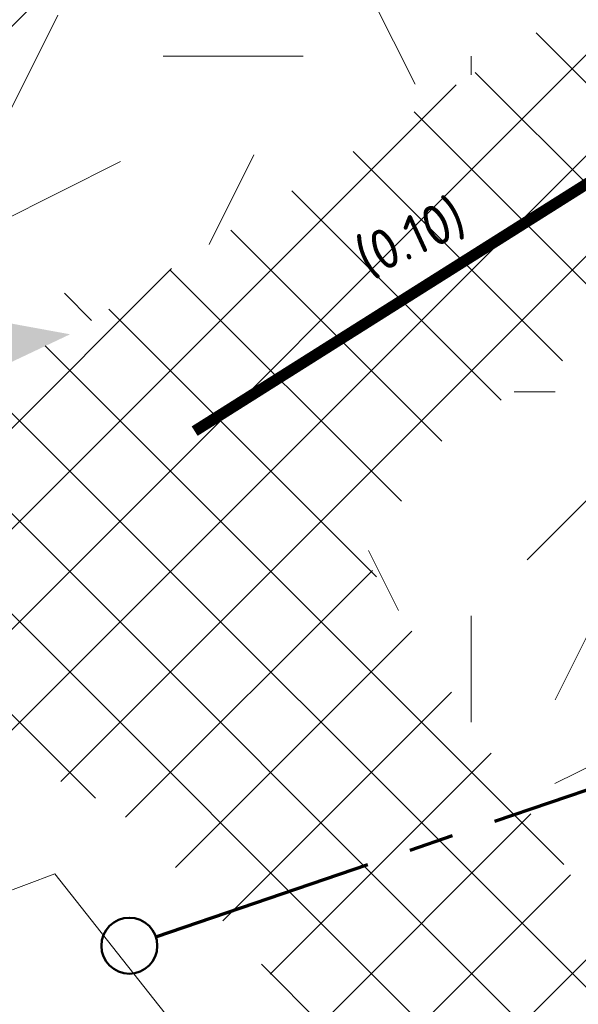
# Model space of a CAD drawing. Header units: metres. Extents: x 39929 to 50394, y 387420 to 399996.
# Tile 65 of 96: x 49091.47 to 49096.46, y 391634.53 to 391643.33. Entities that reach past the tile are written whole.
import ezdxf
from ezdxf.enums import TextEntityAlignment as Align

# ---------------------------------------------------------------- set-up
doc = ezdxf.new("R2010")
doc.units = ezdxf.units.M
doc.linetypes.add('XX-CENTER', pattern=[8, 5, -1, 1, -1])
doc.linetypes.add('ZZ-CENTER-SO', pattern=[8, 5, -1, 1, -1])
for name, color, linetype, lineweight in [('B-WE-GR-GRAS-A', 62, 'Continuous', 18), ('N-WE-VW-MARKERING_LANGS_STREEP_DOORGETROKKEN_010-G', 7, 'Continuous', 35), ('Topo', 7, 'Continuous', 18), ('X-XX-AL-200-T25', 7, 'Continuous', 25), ('X-XX-AL-GRENS_WERK-G', 7, 'ZZ-WERKGRENS-SO', 18), ('X-XX-AL-T18', 10, 'Continuous', 18), ('X-XX-AL-T25', 7, 'Continuous', 25), ('X-XX-AL-T50', 7, 'Continuous', 50), ('X-XX-AL-TEKENBLAD_KADER_BLAD4-VIEWPORT-G', 1, 'Continuous', 18), ('X-XX-AL-VERWIJZING_DOORSNEDE-G', 7, 'ZZ-CENTER-SO', 18)]:
    doc.layers.add(name, color=color, linetype=linetype, lineweight=lineweight)
doc.layers.add('N-WE-VH-VERHARDING_ASFALT-A', color=251, linetype='Continuous', lineweight=18, transparency=0.25)
doc.layers.add('N-WE-VH-VERHARDING_ASFALT_FIETSPAD-A', color=151, linetype='Continuous', lineweight=18, transparency=0.25)
doc.styles.add('NLCS-ISO', font='NLCS-ISO.ttf')
doc.styles.add('NLCS-ISO-T25', font='NLCS-ISO.ttf', dxfattribs={"height": 2.5})
doc.linetypes.add('ZZ-WERKGRENS-SO', pattern='A,2,-3,[137,NLCS.SHX,S=0.05,R=0,X=-0.55,Y=-0.675],-3,2', length=10)
picture_1 = doc.add_image_def('image1.tif', size_in_pixel=(8000, 10000))
pattern_1 = [(0, (0, 0), (5, 5), [1.25, -3.75]), (0, (2.75, 3), (5, 5), [1.25, -3.75]), (90, (0.5, 1.75), (-5, 5), [1.25, -3.75]), (90, (2.5, 3.5), (-5, 5), [1.25, -3.75]), (45, (1, 3.5), (0, 5.000000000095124), [1.25, -5.82106781]), (135, (2.75, 0), (-5.000000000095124, 0), [1.25, -5.82106781]), (26.56505119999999, (1.25, 1.5), (5.000000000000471, 2.000322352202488e-09), [1.25, -9.930339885]), (26.56505119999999, (3.5, 4), (5.000000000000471, 2.000322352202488e-09), [1.25, -9.930339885]), (63.43494882, (3.5, 0), (2.549931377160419e-10, 5.00000000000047), [1.25, -9.930339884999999]), (63.43494882, (1.25, 2.25), (2.549931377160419e-10, 5.00000000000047), [1.25, -9.930339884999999]), (63.43494882, (3, 1), (2.549931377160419e-10, 5.00000000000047), [1.25, -9.930339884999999]), (116.5650512, (0, 2.75), (-2.000324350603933e-09, 5.00000000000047), [1.25, -9.930339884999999]), (153.43494882, (1, 0.75), (-5.00000000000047, 2.549949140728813e-10), [1.25, -9.930339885])]

# ---------------------------------------------------------------- blocks, each defined once
blk = doc.blocks.new('dwpbol2')
at = {"layer": 'X-XX-AL-VERWIJZING_DOORSNEDE-G', "linetype": 'Continuous', "lineweight": 50}
blk.add_circle((-0.2533393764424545, 0), 0.2533393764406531, dxfattribs=at)
blk = doc.blocks.new('*U307')
at = {"layer": 'X-XX-AL-VERWIJZING_DOORSNEDE-G', "color": 7, "linetype": 'XX-CENTER', "lineweight": 70, "ltscale": 2, "extrusion": (0.3224783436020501, -0.9465768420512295, 0)}
blk.add_lwpolyline([(6.335329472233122e-12, 0), (113.9424837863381, 0), (126.3952245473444, 0)], dxfattribs=at)
at = {"layer": 'X-XX-AL-T25', "color": 7, "linetype": 'Continuous', "lineweight": 25, "xscale": 4.934092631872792, "yscale": 4.934092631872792, "zscale": 4.934092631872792, "rotation": 18.8128709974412}
blk.add_blockref('dwpbol2', (9.094947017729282e-12, 0), dxfattribs=at)
at = {"layer": 'X-XX-AL-T18', "style": 'NLCS-ISO'}
blk.add_attdef('777.07m.', (-0.1416194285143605, 1.113419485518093), '', height=1.8, rotation=18.81286789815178, dxfattribs=at)
at = {"layer": 'X-XX-AL-T50', "style": 'NLCS-ISO'}
blk.add_attdef('77', text='', height=4.999999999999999, rotation=18.81286789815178, dxfattribs=at).set_placement((114.8056173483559, 54.95837528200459), align=Align.MIDDLE_CENTER)

msp = doc.modelspace()

# ---------------------------------------------------------------- hatches: boundary and pattern name
at = {"layer": 'B-WE-GR-GRAS-A'}
h = msp.add_hatch(dxfattribs=at)
h.set_pattern_fill('AGR-GRAS_02-SO', color=256, scale=0.5, style=0, pattern_type=2)
h.set_pattern_definition(pattern_1)
h.paths.add_polyline_path([(49096.787, 391643.666), (49095.271, 391644.561), (49093.113, 391645.034), (49089.30671815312, 391642.7582452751), (49089.18, 391642.148), (49090.538, 391640.772), (49091.921, 391640.519)])
h = msp.add_hatch(dxfattribs=at)
h.set_pattern_fill('AGR-GRAS_02-SO', color=256, scale=0.5, style=0, pattern_type=2)
h.set_pattern_definition(pattern_1)
h.paths.add_polyline_path([(49099.242, 391642.149), (49095.277, 391639.613), (49094.545, 391638.527), (49096.839, 391635.002), (49102.80778442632, 391636.7506956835), (49102.00689678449, 391638.0026141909), (49100.683, 391639.988)])
at = {"layer": 'N-WE-VH-VERHARDING_ASFALT-A', "transparency": 33554508}
h = msp.add_hatch(color=256, dxfattribs=at)
h.dxf.hatch_style = 1
edge = h.paths.add_edge_path(flags=16)
edge.add_line((49093.09134716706, 391670.6922210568), (49091.47232629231, 391674.0087480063))
edge.add_line((49091.47232629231, 391674.0087480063), (49093.76285186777, 391675.0104927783))
edge.add_line((49093.76285186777, 391675.0104927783), (49093.91219121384, 391674.6690229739))
edge.add_line((49093.91219121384, 391674.6690229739), (49094.89951232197, 391671.5449081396))
edge.add_arc((49093.98254990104, 391671.1458769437), 1.000022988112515, -153.0221855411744, 23.51705465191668, ccw=False)
edge = h.paths.add_edge_path(flags=16)
edge.add_line((49111.02041476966, 391666.817563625), (49112.77549576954, 391667.5328518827))
edge.add_line((49112.77549576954, 391667.5328518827), (49113.55123081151, 391665.6876995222))
edge.add_line((49113.55123081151, 391665.6876995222), (49111.77792458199, 391664.9665702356))
edge.add_arc((49111.39988005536, 391665.8923576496), 1.000000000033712, 112.3005651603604, 292.2126086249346, ccw=False)
edge = h.paths.add_edge_path(flags=16)
edge.add_line((49092.56075814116, 391677.7591234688), (49090.27023256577, 391676.7573786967))
edge.add_line((49090.27023256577, 391676.7573786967), (49090.12197433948, 391677.0963764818))
edge.add_arc((49112.42467565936, 391681.8925196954), 22.81257275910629, 186.5608314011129, 192.136488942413, ccw=False)
edge.add_arc((49100.83540349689, 391680.5466793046), 11.14543184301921, 172.5144302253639, 186.4947256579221, ccw=False)
edge.add_arc((49090.31161775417, 391681.9392722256), 0.5299999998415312, 94.90467669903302, 173.5655950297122, ccw=False)
edge.add_line((49090.26630368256, 391682.4673315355), (49090.60889672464, 391682.4967302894))
edge.add_arc((49090.65421079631, 391681.9686709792), 0.5300000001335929, 16.692782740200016, 94.90467670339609, ccw=False)
edge.add_arc((49253.1503804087, 391730.2749077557), 168.9943291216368, 196.5555293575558, 197.9838400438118)
edge.add_line((49092.4124999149, 391678.0981212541), (49092.56075814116, 391677.7591234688))
h.paths.add_polyline_path([(49129.43756416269, 391672.1511516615), (49142.362, 391677.956), (49152.59050000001, 391682.525), (49162.819, 391687.094), (49177.257, 391693.575), (49177.292, 391693.592), (49170.038, 391690.3345), (49162.819, 391687.094), (49152.59050000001, 391682.525), (49142.362, 391677.956), (49129.43756416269, 391672.1511516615), (49123.30195669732, 391669.6573770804), (49117.70787462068, 391667.3830094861), (49123.30195669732, 391669.6573770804)], flags=0)
edge = h.paths.add_edge_path(flags=16)
edge.add_line((49176.3690000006, 391695.6779999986), (49169.063, 391691.991))
edge.add_line((49169.063, 391691.991), (49157.97676718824, 391685.9613799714))
edge.add_line((49157.97676718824, 391685.9613799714), (49145.384, 391680.898))
edge.add_line((49145.384, 391680.898), (49132.89157030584, 391675.738262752))
edge.add_line((49132.89157030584, 391675.738262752), (49128.72664061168, 391674.0180255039))
edge.add_line((49128.72664061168, 391674.0180255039), (49128.56390743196, 391673.950932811))
edge.add_line((49128.56390743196, 391673.950932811), (49116.95943626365, 391669.2348671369))
edge.add_line((49116.95943626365, 391669.2348671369), (49117.70787462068, 391667.3830094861))
edge.add_line((49117.70787462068, 391667.3830094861), (49123.30195669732, 391669.6573770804))
edge.add_line((49123.30195669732, 391669.6573770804), (49129.43756416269, 391672.1511516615))
edge.add_line((49129.43756416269, 391672.1511516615), (49135.8985, 391675.053))
edge.add_line((49135.8985, 391675.053), (49142.362, 391677.956))
edge.add_line((49142.362, 391677.956), (49152.59050000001, 391682.525))
edge.add_line((49152.59050000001, 391682.525), (49162.819, 391687.094))
edge.add_line((49162.819, 391687.094), (49170.038, 391690.3345))
edge.add_line((49170.038, 391690.3345), (49177.292, 391693.592))
edge.add_line((49177.292, 391693.592), (49177.3487019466, 391693.6186630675))
edge.add_line((49177.3487019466, 391693.6186630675), (49187.06922782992, 391698.2470051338))
edge.add_line((49187.06922782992, 391698.2470051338), (49196.02824515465, 391702.5143210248))
edge.add_arc((49195.80033172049, 391702.9928139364), 0.529999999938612, 295.469168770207, 383.6903902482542)
edge.add_line((49196.28566861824, 391703.2057648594), (49196.12207442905, 391703.5786127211))
edge.add_arc((49195.63673753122, 391703.3656617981), 0.5300000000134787, 23.69039024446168, 111.9116116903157)
edge.add_line((49195.43895435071, 391703.8573749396), (49181.0210000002, 391698.0580000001))
edge.add_line((49181.0210000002, 391698.0580000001), (49176.3690000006, 391695.6779999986))
edge = h.paths.add_edge_path(flags=16)
edge.add_line((49102.81282452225, 391652.0746245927), (49104.46222710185, 391649.2989834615))
edge.add_arc((49104.00660252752, 391649.0282321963), 0.5300000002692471, -56.12687225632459, 30.720560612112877, ccw=False)
edge.add_line((49104.30200108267, 391648.5881870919), (49102.94435879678, 391647.6768133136))
edge.add_arc((49102.64896024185, 391648.1168584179), 0.5300000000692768, 189.860743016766, 303.8731277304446, ccw=False)
edge.add_line((49102.1267899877, 391648.0260937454), (49101.50698781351, 391651.5918231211))
edge.add_arc((49102.02915806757, 391651.6825877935), 0.5299999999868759, 110.29065181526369, 189.8607430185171, ccw=False)
edge.add_line((49101.84536327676, 391652.1796989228), (49102.17340515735, 391652.3009844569))
edge.add_arc((49102.35719994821, 391651.8038733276), 0.5300000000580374, 30.720560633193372, 110.29065181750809, ccw=False)
edge = h.paths.add_edge_path(flags=16)
edge.add_line((49084.81411249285, 391656.4941874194), (49083.50307978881, 391655.9672717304))
edge.add_line((49083.50307978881, 391655.9672717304), (49082.75724566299, 391657.8230010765))
edge.add_line((49082.75724566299, 391657.8230010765), (49084.06827837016, 391658.3499167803))
edge.add_arc((49084.44119543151, 391657.4220520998), 0.9999999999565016, -68.10436711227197, 111.89563288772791, ccw=False)
edge = h.paths.add_edge_path(flags=16)
edge.add_line((49105.78353832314, 391645.8848116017), (49108.08722941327, 391638.8248339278))
edge.add_arc((49107.58337467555, 391638.6604246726), 0.5299999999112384, -66.57183898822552, 18.07165398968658, ccw=False)
edge.add_line((49107.79410210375, 391638.1741182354), (49107.44034366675, 391638.0208268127))
edge.add_arc((49107.2296162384, 391638.5071332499), 0.5299999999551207, 207.8580555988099, 293.42816102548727, ccw=False)
edge.add_line((49106.76103902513, 391638.2594734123), (49103.44028269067, 391644.542408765))
edge.add_arc((49103.90679676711, 391644.7939333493), 0.5299999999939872, 123.8731277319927, 208.331661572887, ccw=False)
edge.add_line((49103.6113982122, 391645.2339784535), (49104.98560065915, 391646.1564689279))
edge.add_arc((49105.28099921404, 391645.7164238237), 0.5299999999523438, 18.524660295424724, 123.8731277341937, ccw=False)
h.paths.add_polyline_path([(49080.58604266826, 391656.9503753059), (49081.33187678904, 391655.0946459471), (49080.49679858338, 391654.759020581), (49079.75096445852, 391656.6147499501)], flags=16)
h.paths.add_polyline_path([(49078.63752684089, 391656.1672494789), (49079.38336096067, 391654.3115201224), (49066.72039890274, 391649.2221631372), (49066.657, 391649.331), (49048.15, 391641.754), (49032.888, 391635.325), (49012.421, 391625.468), (49005.288, 391622.884), (49004.68, 391624.58), (49004.33550816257, 391625.7832759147), (49015.266, 391630.358), (49026.617, 391634.91), (49038.106, 391639.599), (49050.272, 391644.615), (49065.98302188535, 391651.0602915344), (49065.97576727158, 391651.0783757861)], flags=16)
edge = h.paths.add_edge_path(flags=16)
edge.add_line((49004.13458799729, 391625.6991850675), (49005.07899029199, 391622.8153345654))
edge.add_line((49005.07899029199, 391622.8153345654), (48997.40611121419, 391620.2946400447))
edge.add_line((48997.40611121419, 391620.2946400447), (48987.3843350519, 391617.5067970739))
edge.add_arc((48987.24229384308, 391618.0174087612), 0.5300000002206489, 198.6382650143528, 285.5454254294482, ccw=False)
edge.add_line((48986.74008959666, 391617.8480248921), (48986.61275584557, 391618.2255552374))
edge.add_arc((48987.1149600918, 391618.3949391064), 0.5299999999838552, 111.5782285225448, 198.6382650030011, ccw=False)
edge.add_line((48986.92004134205, 391618.8877947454), (49004.13458799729, 391625.6991850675))
h.paths.add_polyline_path([(49115.00577685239, 391668.4475112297), (49115.84737545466, 391668.7839409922), (49116.59320957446, 391666.9282116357), (49115.75813139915, 391666.592586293)], flags=16)
edge = h.paths.add_edge_path()
edge.add_line((49140.98, 391672.201), (49159.24291366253, 391680.4291471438))
edge.add_line((49159.24291366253, 391680.4291471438), (49166.59482732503, 391683.8302942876))
edge.add_arc((49105.10274285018, 391820.6466804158), 149.9999998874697, 294.2015199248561, 295.1555681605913)
edge.add_arc((50994.34077186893, 387797.7167124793), 4294.455631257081, 114.6913055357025, 115.1555681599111, ccw=False)
edge.add_line((49200.42123265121, 391699.5370383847), (49223.59073551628, 391710.1064524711))
edge.add_line((49223.59073551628, 391710.1064524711), (49246.82250807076, 391720.5382845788))
edge.add_line((49246.82250807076, 391720.5382845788), (49254.53760231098, 391723.7209950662))
edge.add_line((49254.53760231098, 391723.7209950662), (49251.60784800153, 391730.5094467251))
edge.add_line((49251.60784800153, 391730.5094467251), (49224.45925, 391720.20025))
edge.add_line((49224.45925, 391720.20025), (49196.07518949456, 391708.987753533))
edge.add_line((49196.07518949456, 391708.987753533), (49192.31719802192, 391707.4165083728))
edge.add_line((49192.31719802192, 391707.4165083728), (49154.86028015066, 391696.1720432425))
edge.add_line((49154.86028015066, 391696.1720432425), (49125.52143601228, 391684.1796306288))
edge.add_line((49125.52143601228, 391684.1796306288), (49112.64666212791, 391678.9458400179))
edge.add_line((49112.64666212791, 391678.9458400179), (49112.72667504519, 391678.9924198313))
edge.add_line((49112.72667504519, 391678.9924198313), (49111.03663551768, 391678.6992500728))
edge.add_line((49111.03663551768, 391678.6992500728), (49107.746, 391678.354))
edge.add_line((49107.746, 391678.354), (49105.953, 391678.319))
edge.add_line((49105.953, 391678.319), (49104.81599999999, 391678.6930000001))
edge.add_line((49104.81599999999, 391678.6930000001), (49103.894, 391679.295))
edge.add_line((49103.894, 391679.295), (49103.225, 391679.18))
edge.add_line((49103.225, 391679.18), (49100.16, 391681.611))
edge.add_line((49100.16, 391681.611), (49098.424, 391684.931))
edge.add_line((49098.424, 391684.931), (49098.008, 391685.925))
edge.add_line((49098.008, 391685.925), (49097.525, 391687.921))
edge.add_line((49097.525, 391687.921), (49097.28, 391690.355))
edge.add_line((49097.28, 391690.355), (49097.313, 391692.637))
edge.add_line((49097.313, 391692.637), (49097.968, 391695.706))
edge.add_line((49097.968, 391695.706), (49098.602, 391697.048))
edge.add_line((49098.602, 391697.048), (49099.21437354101, 391697.9415826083))
edge.add_line((49099.21437354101, 391697.9415826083), (49099.648, 391698.439))
edge.add_line((49099.648, 391698.439), (49103.41364659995, 391702.6570484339))
edge.add_line((49103.41364659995, 391702.6570484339), (49104.114, 391703.503))
edge.add_line((49104.114, 391703.503), (49100.52325564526, 391708.1105520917))
edge.add_line((49100.52325564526, 391708.1105520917), (49094.4008480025, 391703.1982630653))
edge.add_line((49094.4008480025, 391703.1982630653), (49092.42308900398, 391701.7853827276))
edge.add_line((49092.42308900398, 391701.7853827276), (49090.493, 391700.672))
edge.add_line((49090.493, 391700.672), (49089.243, 391700.144))
edge.add_line((49089.243, 391700.144), (49087.579, 391699.604))
edge.add_line((49087.579, 391699.604), (49086.194, 391699.327))
edge.add_line((49086.194, 391699.327), (49085.049, 391699.243))
edge.add_line((49085.049, 391699.243), (49083.904, 391699.159))
edge.add_line((49083.904, 391699.159), (49082.846, 391699.164))
edge.add_line((49082.846, 391699.164), (49081.889, 391699.303))
edge.add_line((49081.889, 391699.303), (49079.933, 391699.769))
edge.add_line((49079.933, 391699.769), (49077.574, 391696.042))
edge.add_line((49077.574, 391696.042), (49078.224, 391695.547))
edge.add_line((49078.224, 391695.547), (49078.8175, 391694.826))
edge.add_line((49078.8175, 391694.826), (49079.411, 391694.105))
edge.add_line((49079.411, 391694.105), (49079.961, 391693.173))
edge.add_line((49079.961, 391693.173), (49080.489, 391691.798))
edge.add_line((49080.489, 391691.798), (49080.69, 391690.556))
edge.add_line((49080.69, 391690.556), (49080.90100950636, 391688.1808943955))
edge.add_line((49080.90100950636, 391688.1808943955), (49080.8765, 391686.323))
edge.add_line((49080.8765, 391686.323), (49080.775, 391684.245))
edge.add_line((49080.775, 391684.245), (49080.62, 391682.91))
edge.add_line((49080.62, 391682.91), (49079.952, 391680.176))
edge.add_line((49079.952, 391680.176), (49082.416, 391679.529))
edge.add_line((49082.416, 391679.529), (49083.498, 391679.539))
edge.add_line((49083.498, 391679.539), (49083.846, 391677.631))
edge.add_line((49083.846, 391677.631), (49084.082, 391674.051))
edge.add_line((49084.082, 391674.051), (49084.053, 391670.611))
edge.add_line((49084.053, 391670.611), (49084.017, 391669.89))
edge.add_line((49084.017, 391669.89), (49083.62928734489, 391668.5730030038))
edge.add_line((49083.62928734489, 391668.5730030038), (49083.081, 391667.563))
edge.add_line((49083.081, 391667.563), (49082.544, 391666.81))
edge.add_line((49082.544, 391666.81), (49082.009, 391666.182))
edge.add_line((49082.009, 391666.182), (49081.292, 391665.488))
edge.add_line((49081.292, 391665.488), (49079.871, 391664.491))
edge.add_line((49079.871, 391664.491), (49077.77715639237, 391663.5688321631))
edge.add_line((49077.77715639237, 391663.5688321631), (49077.07570994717, 391663.2711205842))
edge.add_line((49077.07570994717, 391663.2711205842), (49057.12228903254, 391655.1351642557))
edge.add_line((49057.12228903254, 391655.1351642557), (49051.132, 391652.513))
edge.add_line((49051.132, 391652.513), (49041.363, 391645.925))
edge.add_line((49041.363, 391645.925), (49037.25, 391644.1245))
edge.add_line((49037.25, 391644.1245), (49028.756, 391640.5685000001))
edge.add_line((49028.756, 391640.5685000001), (49016.704, 391635.627))
edge.add_line((49016.704, 391635.627), (49005.658, 391631.191))
edge.add_line((49005.658, 391631.191), (48997.34632720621, 391627.8791990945))
edge.add_line((48997.34632720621, 391627.8791990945), (48987.226, 391623.897))
edge.add_line((48987.226, 391623.897), (48977.103, 391619.973))
edge.add_line((48977.103, 391619.973), (48970.82762979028, 391617.8117462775))
edge.add_line((48970.82762979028, 391617.8117462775), (48962.962, 391615.081))
edge.add_line((48962.962, 391615.081), (48951.262, 391611.356))
edge.add_line((48951.262, 391611.356), (48942.617, 391608.597))
edge.add_line((48942.617, 391608.597), (48937.094, 391607.089))
edge.add_line((48937.094, 391607.089), (48933.18163374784, 391606.174796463))
edge.add_line((48933.18163374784, 391606.174796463), (48902.54292098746, 391598.5967962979))
edge.add_line((48902.54292098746, 391598.5967962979), (48904.34653898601, 391591.3408313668))
edge.add_line((48904.34653898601, 391591.3408313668), (48909.779, 391592.691))
edge.add_line((48909.779, 391592.691), (48915.481, 391594.1575))
edge.add_line((48915.481, 391594.1575), (48921.183, 391595.624))
edge.add_line((48921.183, 391595.624), (48929.796, 391597.807))
edge.add_line((48929.796, 391597.807), (48937.765, 391599.733))
edge.add_line((48937.765, 391599.733), (48943.738, 391601.216))
edge.add_line((48943.738, 391601.216), (48949.711, 391602.699))
edge.add_line((48949.711, 391602.699), (48957.891, 391604.7865))
edge.add_line((48957.891, 391604.7865), (48966.071, 391606.874))
edge.add_line((48966.071, 391606.874), (48977.577, 391609.991))
edge.add_line((48977.577, 391609.991), (48990.188, 391613.548))
edge.add_line((48990.188, 391613.548), (48995.094, 391614.985))
edge.add_line((48995.094, 391614.985), (49001.813, 391616.949))
edge.add_line((49001.813, 391616.949), (49006.974, 391618.44))
edge.add_line((49006.974, 391618.44), (49012.8115, 391619.9615))
edge.add_line((49012.8115, 391619.9615), (49022.7195, 391622.515))
edge.add_line((49022.7195, 391622.515), (49032.081, 391624.888))
edge.add_line((49032.081, 391624.888), (49041.624, 391627.148))
edge.add_line((49041.624, 391627.148), (49046.461, 391628.246))
edge.add_line((49046.461, 391628.246), (49051.298, 391629.344))
edge.add_line((49051.298, 391629.344), (49059.15172424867, 391631.2818946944))
edge.add_line((49059.15172424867, 391631.2818946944), (49064.984, 391632.721))
edge.add_line((49064.984, 391632.721), (49065.117, 391632.506))
edge.add_line((49065.117, 391632.506), (49066.6035, 391632.9865))
edge.add_line((49066.6035, 391632.9865), (49065.247, 391636.082))
edge.add_line((49065.247, 391636.082), (49065.0355108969, 391636.5043725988))
edge.add_arc((49065.96337556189, 391636.8772896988), 1.000000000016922, 112.01535483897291, 201.8956352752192, ccw=False)
edge.add_line((49065.58852050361, 391637.8043731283), (49083.16931292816, 391644.8915941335))
edge.add_line((49083.16931292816, 391644.8915941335), (49084.29013491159, 391645.3207213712))
edge.add_line((49084.29013491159, 391645.3207213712), (49084.63344484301, 391645.4587006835))
edge.add_arc((49084.83109088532, 391644.9669324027), 0.530000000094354, 21.89563287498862, 111.8956328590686, ccw=False)
edge.add_line((49085.32285916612, 391645.1645784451), (49085.74253022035, 391644.1399324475))
edge.add_line((49085.74253022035, 391644.1399324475), (49086.87738071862, 391640.8712386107))
edge.add_line((49086.87738071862, 391640.8712386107), (49086.53362632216, 391640.730952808))
edge.add_arc((49086.73127236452, 391640.2391845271), 0.5300000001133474, 21.895632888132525, 111.8956328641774, ccw=False)
edge.add_line((49087.22304064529, 391640.4368305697), (49087.75999160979, 391639.1006855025))
edge.add_arc((49087.26822332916, 391638.90303946), 0.5299999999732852, -68.10436711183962, 21.895632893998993, ccw=False)
edge.add_line((49087.46586937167, 391638.4112711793), (49091.921, 391640.519))
edge.add_line((49091.921, 391640.519), (49090.538, 391640.772))
edge.add_line((49090.538, 391640.772), (49089.18, 391642.148))
edge.add_line((49089.18, 391642.148), (49089.30671815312, 391642.7582452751))
edge.add_line((49089.30671815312, 391642.7582452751), (49093.113, 391645.034))
edge.add_line((49093.113, 391645.034), (49095.271, 391644.561))
edge.add_line((49095.271, 391644.561), (49096.787, 391643.666))
edge.add_line((49096.787, 391643.666), (49097.323, 391644.013))
edge.add_line((49097.323, 391644.013), (49099.242, 391642.149))
edge.add_line((49099.242, 391642.149), (49100.683, 391639.988))
edge.add_line((49100.683, 391639.988), (49102.38412834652, 391637.1009659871))
edge.add_line((49102.38412834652, 391637.1009659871), (49103.55251530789, 391634.6273828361))
edge.add_line((49103.55251530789, 391634.6273828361), (49104.31228325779, 391632.7766190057))
edge.add_line((49104.31228325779, 391632.7766190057), (49104.67285867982, 391631.1964896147))
edge.add_line((49104.67285867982, 391631.1964896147), (49105.10132466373, 391629.3166879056))
edge.add_line((49105.10132466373, 391629.3166879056), (49105.19866263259, 391626.9789418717))
edge.add_line((49105.19866263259, 391626.9789418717), (49105.20832933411, 391624.9332547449))
edge.add_line((49105.20832933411, 391624.9332547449), (49104.95523073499, 391623.404445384))
edge.add_line((49104.95523073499, 391623.404445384), (49104.4483460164, 391621.3472676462))
edge.add_line((49104.4483460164, 391621.3472676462), (49103.9809067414, 391620.4309501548))
edge.add_line((49103.9809067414, 391620.4309501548), (49102.91099257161, 391618.7487094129))
edge.add_line((49102.91099257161, 391618.7487094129), (49102.476, 391617.911))
edge.add_line((49102.476, 391617.911), (49102.39798623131, 391617.2381473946))
edge.add_line((49102.39798623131, 391617.2381473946), (49101.94363372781, 391616.6063138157))
edge.add_line((49101.94363372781, 391616.6063138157), (49101.01016552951, 391615.4635646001))
edge.add_line((49101.01016552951, 391615.4635646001), (49098.65203439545, 391612.9245585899))
edge.add_line((49098.65203439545, 391612.9245585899), (49096.29390326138, 391610.3855525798))
edge.add_line((49096.29390326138, 391610.3855525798), (49093.93577212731, 391607.8465465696))
edge.add_line((49093.93577212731, 391607.8465465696), (49091.57764099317, 391605.3075405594))
edge.add_line((49091.57764099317, 391605.3075405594), (49088.931, 391602.802))
edge.add_line((49088.931, 391602.802), (49092.056, 391599.424))
edge.add_line((49092.056, 391599.424), (49093.89109029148, 391601.3485756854))
edge.add_line((49093.89109029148, 391601.3485756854), (49096.39079824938, 391601.3777428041))
edge.add_line((49096.39079824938, 391601.3777428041), (49100.86628225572, 391605.3666414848))
edge.add_line((49100.86628225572, 391605.3666414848), (49108.85665183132, 391613.2673530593))
edge.add_arc((49085.82488648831, 391632.0209137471), 29.7011490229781, 320.8458774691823, 373.2076492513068)
edge.add_line((49114.74039284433, 391638.8070573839), (49113.67701425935, 391644.0872634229))
edge.add_line((49113.67701425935, 391644.0872634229), (49112.642, 391649.6695))
edge.add_line((49112.642, 391649.6695), (49112.284, 391651.249))
edge.add_line((49112.284, 391651.249), (49112.51823797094, 391656.0566928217))
edge.add_line((49112.51823797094, 391656.0566928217), (49112.945, 391657.5140000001))
edge.add_line((49112.945, 391657.5140000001), (49113.724, 391658.7550000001))
edge.add_line((49113.724, 391658.7550000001), (49114.3, 391659.488))
edge.add_line((49114.3, 391659.488), (49115.53399999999, 391660.576))
edge.add_line((49115.53399999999, 391660.576), (49115.79599999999, 391660.74))
edge.add_line((49115.79599999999, 391660.74), (49117.75632919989, 391662.1963253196))
edge.add_line((49117.75632919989, 391662.1963253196), (49119.45831066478, 391662.9319879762))
edge.add_line((49119.45831066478, 391662.9319879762), (49121.857, 391663.775))
edge.add_line((49121.857, 391663.775), (49126.81, 391665.9605))
edge.add_line((49126.81, 391665.9605), (49140.98, 391672.201))
at = {"layer": 'N-WE-VH-VERHARDING_ASFALT_FIETSPAD-A', "transparency": 33554508}
h = msp.add_hatch(dxfattribs=at)
h.set_pattern_fill('ANSI37', color=256, scale=0.2)
h.set_pattern_definition([(45, (0, 0), (-0.4490128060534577, 0.4490128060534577), []), (135, (0, 0), (-0.4490128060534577, -0.4490128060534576), [])])
edge = h.paths.add_edge_path()
edge.add_line((49064.90609217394, 391629.5993974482), (49065.698, 391629.7))
edge.add_line((49065.698, 391629.7), (49068.904, 391631.01))
edge.add_line((49068.904, 391631.01), (49073.441, 391632.641))
edge.add_line((49073.441, 391632.641), (49082.613, 391636.429))
edge.add_line((49082.613, 391636.429), (49087.12255943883, 391638.2732918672))
edge.add_line((49087.12255943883, 391638.2732918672), (49091.921, 391640.519))
edge.add_line((49091.921, 391640.519), (49096.787, 391643.666))
edge.add_line((49096.787, 391643.666), (49097.323, 391644.013))
edge.add_line((49097.323, 391644.013), (49099.242, 391642.149))
edge.add_line((49099.242, 391642.149), (49095.277, 391639.613))
edge.add_line((49095.277, 391639.613), (49094.545, 391638.527))
edge.add_line((49094.545, 391638.527), (49096.839, 391635.002))
edge.add_line((49096.839, 391635.002), (49098.37450000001, 391632.643))
edge.add_line((49098.37450000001, 391632.643), (49099.91, 391630.284))
edge.add_line((49099.91, 391630.284), (49101.011, 391628.13))
edge.add_line((49101.011, 391628.13), (49101.846, 391625.725))
edge.add_line((49101.846, 391625.725), (49102.343, 391623.842))
edge.add_line((49102.343, 391623.842), (49102.64, 391621.804))
edge.add_line((49102.64, 391621.804), (49102.503, 391619.078))
edge.add_line((49102.503, 391619.078), (49102.44250470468, 391617.8742760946))
edge.add_line((49102.44250470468, 391617.8742760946), (49102.3979862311, 391617.2381473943))
edge.add_line((49102.3979862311, 391617.2381473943), (49101.01016552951, 391615.4635646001))
edge.add_line((49101.01016552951, 391615.4635646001), (49096.29390326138, 391610.3855525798))
edge.add_line((49096.29390326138, 391610.3855525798), (49091.57764099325, 391605.3075405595))
edge.add_line((49091.57764099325, 391605.3075405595), (49091.569, 391606.74))
edge.add_line((49091.569, 391606.74), (49090.2036182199, 391608.1293539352))
edge.add_line((49090.2036182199, 391608.1293539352), (49097.87, 391616.0715))
edge.add_line((49097.87, 391616.0715), (49098.237, 391616.47))
edge.add_line((49098.237, 391616.47), (49098.871, 391617.396))
edge.add_line((49098.871, 391617.396), (49099.6185, 391618.8745))
edge.add_line((49099.6185, 391618.8745), (49099.951, 391619.7985))
edge.add_line((49099.951, 391619.7985), (49100.116, 391620.342))
edge.add_line((49100.116, 391620.342), (49100.183, 391621.406))
edge.add_line((49100.183, 391621.406), (49099.987, 391622.886))
edge.add_line((49099.987, 391622.886), (49099.541, 391624.887))
edge.add_line((49099.541, 391624.887), (49098.453, 391627.32))
edge.add_line((49098.453, 391627.32), (49097.433, 391629.406))
edge.add_line((49097.433, 391629.406), (49096.19622904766, 391631.4302074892))
edge.add_line((49096.19622904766, 391631.4302074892), (49094.823, 391633.351))
edge.add_line((49094.823, 391633.351), (49093.835, 391634.66))
edge.add_line((49093.835, 391634.66), (49092.561, 391636.094))
edge.add_arc((49090.69428729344, 391633.7748141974), 2.977119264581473, 51.16941103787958, 112.3645201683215)
edge.add_line((49089.5615, 391636.528), (49079.939, 391632.636))
edge.add_line((49079.939, 391632.636), (49073.692, 391630.145))
edge.add_line((49073.692, 391630.145), (49071.4865, 391629.398))
edge.add_line((49071.4865, 391629.398), (49069.41745768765, 391628.6972180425))
edge.add_line((49069.41745768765, 391628.6972180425), (49065.43052810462, 391627.6335896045))
edge.add_line((49065.43052810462, 391627.6335896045), (49064.90609217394, 391629.5993974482))
at = {"layer": 'X-XX-AL-TEKENBLAD_KADER_BLAD4-VIEWPORT-G'}
h = msp.add_hatch(dxfattribs=at)
h.set_pattern_fill('ANSI31', color=256, scale=10)
h.set_pattern_definition([(45, (0, 0), (-22.45064030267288, 22.45064030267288), [])])
h.paths.add_polyline_path([(48854.833, 391541.357), (49369.956, 391541.357), (49369.956, 391845.8535), (48854.833, 391845.8535)])

# ---------------------------------------------------------------- linework, layer by layer
at = {"layer": 'N-WE-VW-MARKERING_LANGS_STREEP_DOORGETROKKEN_010-G', "const_width": 0.1, "flags": 128}
msp.add_lwpolyline([(49096.58763539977, 391641.8948372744), (49093.03410942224, 391639.6537458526)], dxfattribs=at)
at = {"layer": 'X-XX-AL-GRENS_WERK-G', "ltscale": 0.5, "flags": 128}
msp.add_lwpolyline([(48919.77389877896, 391603.5003030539), (48940.82917657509, 391608.7868358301), (48963.19568243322, 391616.078825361), (48995.1966994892, 391628.0438436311), (49016.45438758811, 391636.4107917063), (49014.42537732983, 391643.4133770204), (49027.88266925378, 391646.6143490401), (49037.48611461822, 391649.7921491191), (49044.791119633, 391652.3698739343), (49054.29389823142, 391658.9117400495), (49059.95168818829, 391662.2293724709), (49069.61461415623, 391666.1248469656), (49073.65553952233, 391669.1681503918), (49077.47460665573, 391674.1510425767), (49079.80747926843, 391682.0433834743), (49080.15119173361, 391688.8781534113), (49079.50195473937, 391692.6391864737), (49076.0838924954, 391696.1520305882), (49079.19691413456, 391701.0618245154), (49081.7174967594, 391700.0499762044), (49087.04508204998, 391700.1645244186), (49091.81891070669, 391701.9018539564), (49101.38969118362, 391709.6385970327), (49105.85799531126, 391703.758404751), (49104.23489230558, 391702.4601755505), (49109.65795795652, 391688.1224320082), (49113.22878246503, 391689.4397468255), (49115.8880619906, 391682.3871937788), (49116.3544387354, 391681.0925332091), (49130.9814387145, 391687.0872737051), (49145.07376550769, 391693.2347474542), (49155.05435619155, 391697.000439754), (49192.27983007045, 391708.0593709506), (49219.17294240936, 391719.0039610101), (49237.72681943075, 391725.9608029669), (49253.19400660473, 391732.3182875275), (49256.72664317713, 391723.459814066), (49245.44432779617, 391718.7773633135), (49198.18634657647, 391697.0027314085), (49180.64848957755, 391689.2448250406), (49152.79785945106, 391676.3319039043), (49126.14964434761, 391664.793961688), (49128.82298923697, 391657.11916231), (49125.97612594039, 391655.8715980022), (49125.17412668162, 391652.8169536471), (49126.70174932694, 391649.3804796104), (49122.88269271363, 391646.7458430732), (49119.80834293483, 391650.7932501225), (49116.23752894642, 391652.3587607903), (49113.52599612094, 391651.3469055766), (49116.84886204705, 391633.6751705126), (49116.92350210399, 391626.3195530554), (49115.09035492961, 391620.7448203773), (49112.14967344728, 391614.5400759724), (49102.5762524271, 391604.850139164), (49098.24161659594, 391600.6499988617), (49091.52007695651, 391597.614447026), (49086.87991659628, 391602.4827909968), (49090.37435471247, 391605.8429018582), (49088.84673206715, 391607.6184095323), (49097.85967411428, 391617.0348042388), (49099.1008661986, 391620.1658117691), (49098.6998087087, 391624.8653532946), (49096.77119169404, 391629.3900457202), (49091.78529901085, 391635.6967066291), (49075.01287342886, 391629.4908716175), (49064.07126176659, 391626.1880383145), (49063.3615691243, 391630.8831414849), (49036.7747880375, 391624.517643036), (49021.17392204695, 391620.9007633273), (49006.89202318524, 391617.1844382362), (48987.89112638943, 391611.5612494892), (48972.48405102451, 391607.2984959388), (48949.89559225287, 391601.578540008), (48921.84088943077, 391594.7522991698), (48919.77389877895, 391603.5003030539)], dxfattribs=at)

# ---------------------------------------------------------------- block references
at = {"layer": 'X-XX-AL-T18', "xscale": 0.2, "yscale": 0.2, "zscale": 0.2}
msp.add_blockref('*U307', (49092.68723563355, 391635.1362930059), dxfattribs=at)

# ---------------------------------------------------------------- texts
at = {"layer": 'X-XX-AL-200-T25', "insert": (49094.51551613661, 391641.1647651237), "char_height": 0.3599999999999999, "width": 94.99999999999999, "attachment_point": 4, "rotation": 24.70525691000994, "style": 'NLCS-ISO-T25'}
msp.add_mtext('(0.10)', dxfattribs=at)

# ---------------------------------------------------------------- pictures from other files: only their frames are drawn
at = {"layer": 'Topo'}
image = msp.add_image(picture_1, insert=(40047.86251047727, 387419.719072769), size_in_units=(9985.02425296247, 12481.280316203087), rotation=0.547019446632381, dxfattribs=dict(at, brightness=90, contrast=40))
image.dxf.flags = 7

doc.saveas('drawing.dxf')
